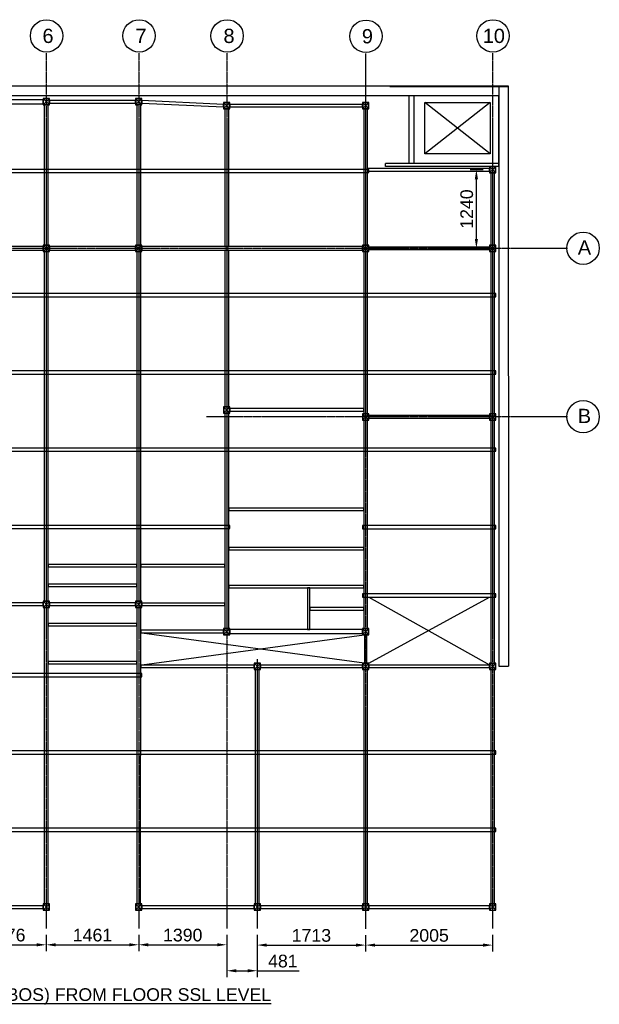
# Model space of a CAD drawing. Header units: millimetres. Extents: x -106827 to 92813, y -35754 to 7831.
# Tile 2 of 150: x -99112 to -89959, y -28624 to -13084. Entities that reach past the tile are written whole.
import ezdxf

# ---------------------------------------------------------------- set-up
doc = ezdxf.new("R2010")
doc.units = ezdxf.units.MM
doc.header["$PDMODE"] = 35
doc.linetypes.add('CENTER2', pattern=[1.125, 0.75, -0.125, 0.125, -0.125])
doc.layers.add('MEI- EXISTING WALLS', color=1, linetype='Continuous', lineweight=15)
doc.layers.add('wall', color=7, linetype='Continuous')
doc.styles.add('ARIAL', font='arial.ttf')
doc.styles.add('C-ARIAL', font='arial.ttf')
doc.dimstyles.new('S-50', dxfattribs={"dimtxt": 200, "dimasz": 150, "dimexe": 100, "dimexo": 100, "dimgap": 50, "dimtad": 1, "dimdec": 0, "dimzin": 0, "dimdsep": 46, "dimtxsty": 'ARIAL', "dimblk1": 'ARCHTICK', "dimblk2": 'ARCHTICK', "dimcen": 0.09, "dimdle": 100, "dimclrd": 8, "dimclre": 8, "dimclrt": 6, "dimadec": 0, "dimazin": 0, "dimtfac": 1, "dimtdec": 0, "dimtofl": 0, "dimtmove": 0, "dimatfit": 3, "dimfxl": 1, "dimtolj": 1, "dimtzin": 0, "dimlwd": -1, "dimarcsym": 0})

# ---------------------------------------------------------------- blocks, each defined once
blk = doc.blocks.new('*D542')
at = {"color": 8, "lineweight": -2, "ltscale": 10}
for p, q in [((-99969, -27530), (-99969, -27785)), ((-98693, -27530), (-98693, -27785))]:
    blk.add_line(p, q, dxfattribs=at)
at = {"color": 8, "ltscale": 10}
blk.add_line((-99819, -27685), (-98843, -27685), dxfattribs=at)
at = {"color": 8}
for points in [[(-99819, -27660), (-99819, -27710), (-99969, -27685)], [(-98843, -27710), (-98843, -27660), (-98693, -27685)]]:
    blk.add_solid(points, dxfattribs=at)
at = {"layer": 'Defpoints', "color": 0}
for p in [(-99969, -27430), (-98693, -27430), (-98693, -27685)]:
    blk.add_point(p, dxfattribs=at)
at = {"color": 6, "insert": (-99331, -27533), "char_height": 200, "attachment_point": 5, "style": 'ARIAL'}
blk.add_mtext('\\A1;1276', dxfattribs=at)
blk = doc.blocks.new('_ArchTick')
at = {"color": 0, "linetype": 'ByBlock', "const_width": 0.15}
blk.add_lwpolyline([(-0.5, -0.5), (0.5, 0.5)], dxfattribs=at)
blk = doc.blocks.new('*D543')
at = {"color": 8, "lineweight": -2, "ltscale": 10}
for p, q in [((-98693, -27530), (-98693, -27785)), ((-97232, -27530), (-97232, -27785))]:
    blk.add_line(p, q, dxfattribs=at)
at = {"color": 8, "ltscale": 10}
blk.add_line((-98543, -27685), (-97382, -27685), dxfattribs=at)
at = {"color": 8}
for points in [[(-98543, -27660), (-98543, -27710), (-98693, -27685)], [(-97382, -27710), (-97382, -27660), (-97232, -27685)]]:
    blk.add_solid(points, dxfattribs=at)
at = {"layer": 'Defpoints', "color": 0}
for p in [(-98693, -27430), (-97232, -27430), (-97232, -27685)]:
    blk.add_point(p, dxfattribs=at)
at = {"color": 6, "insert": (-97962, -27533), "char_height": 200, "attachment_point": 5, "style": 'ARIAL'}
blk.add_mtext('\\A1;1461', dxfattribs=at)
blk = doc.blocks.new('*D544')
at = {"color": 8, "lineweight": -2, "ltscale": 10}
for p, q in [((-97232, -27530), (-97232, -27785)), ((-95842, -27530), (-95842, -27785))]:
    blk.add_line(p, q, dxfattribs=at)
at = {"color": 8, "ltscale": 10}
blk.add_line((-97082, -27685), (-95992, -27685), dxfattribs=at)
at = {"color": 8}
for points in [[(-97082, -27660), (-97082, -27710), (-97232, -27685)], [(-95992, -27710), (-95992, -27660), (-95842, -27685)]]:
    blk.add_solid(points, dxfattribs=at)
at = {"layer": 'Defpoints', "color": 0}
for p in [(-97232, -27430), (-95842, -27430), (-95842, -27685)]:
    blk.add_point(p, dxfattribs=at)
at = {"color": 6, "insert": (-96537, -27533), "char_height": 200, "attachment_point": 5, "style": 'ARIAL'}
blk.add_mtext('\\A1;1390', dxfattribs=at)
blk = doc.blocks.new('*D545')
at = {"color": 8, "lineweight": -2, "ltscale": 10}
for p, q in [((-95361, -27527), (-95361, -27790)), ((-93649, -27535), (-93649, -27790))]:
    blk.add_line(p, q, dxfattribs=at)
at = {"color": 8, "ltscale": 10}
blk.add_line((-95211, -27690), (-93799, -27690), dxfattribs=at)
at = {"color": 8}
for points in [[(-95211, -27665), (-95211, -27715), (-95361, -27690)], [(-93799, -27715), (-93799, -27665), (-93649, -27690)]]:
    blk.add_solid(points, dxfattribs=at)
at = {"layer": 'Defpoints', "color": 0}
for p in [(-95361, -27427), (-93649, -27435), (-93649, -27690)]:
    blk.add_point(p, dxfattribs=at)
at = {"color": 6, "insert": (-94505, -27538), "char_height": 200, "attachment_point": 5, "style": 'ARIAL'}
blk.add_mtext('\\A1;1713', dxfattribs=at)
blk = doc.blocks.new('*D546')
at = {"color": 8, "lineweight": -2, "ltscale": 10}
for p, q in [((-93649, -27535), (-93649, -27790)), ((-91644, -27530), (-91644, -27790))]:
    blk.add_line(p, q, dxfattribs=at)
at = {"color": 8, "ltscale": 10}
blk.add_line((-93499, -27690), (-91794, -27690), dxfattribs=at)
at = {"color": 8}
for points in [[(-93499, -27665), (-93499, -27715), (-93649, -27690)], [(-91794, -27715), (-91794, -27665), (-91644, -27690)]]:
    blk.add_solid(points, dxfattribs=at)
at = {"layer": 'Defpoints', "color": 0}
for p in [(-93649, -27435), (-91644, -27430), (-91644, -27690)]:
    blk.add_point(p, dxfattribs=at)
at = {"color": 6, "insert": (-92646, -27538), "char_height": 200, "attachment_point": 5, "style": 'ARIAL'}
blk.add_mtext('\\A1;2005', dxfattribs=at)
blk = doc.blocks.new('*D560')
at = {"color": 8, "lineweight": -2, "ltscale": 10}
for p, q in [((-91794, -15453), (-92000, -15453)), ((-91794, -16693), (-92000, -16693))]:
    blk.add_line(p, q, dxfattribs=at)
at = {"color": 8, "ltscale": 10}
blk.add_line((-91900, -16543), (-91900, -15603), dxfattribs=at)
at = {"color": 8}
for points in [[(-91875, -15603), (-91925, -15603), (-91900, -15453)], [(-91925, -16543), (-91875, -16543), (-91900, -16693)]]:
    blk.add_solid(points, dxfattribs=at)
at = {"layer": 'Defpoints', "color": 0}
for p in [(-91900, -15453), (-91694, -15453), (-91694, -16693)]:
    blk.add_point(p, dxfattribs=at)
at = {"color": 6, "insert": (-92052, -16073), "char_height": 200, "attachment_point": 5, "rotation": 90, "style": 'ARIAL'}
blk.add_mtext('\\A1;1240', dxfattribs=at)
blk = doc.blocks.new('*D561')
at = {"color": 8, "lineweight": -2, "ltscale": 10}
for p, q in [((-95842, -27530), (-95842, -28195)), ((-95361, -27530), (-95361, -28195))]:
    blk.add_line(p, q, dxfattribs=at)
at = {"color": 8, "ltscale": 10}
for p, q in [((-95692, -28095), (-95511, -28095)), ((-95361, -28095), (-94700, -28095))]:
    blk.add_line(p, q, dxfattribs=at)
at = {"color": 8}
for points in [[(-95692, -28070), (-95692, -28120), (-95842, -28095)], [(-95511, -28120), (-95511, -28070), (-95361, -28095)]]:
    blk.add_solid(points, dxfattribs=at)
at = {"layer": 'Defpoints', "color": 0}
for p in [(-95842, -27430), (-95361, -27430), (-95361, -28095)]:
    blk.add_point(p, dxfattribs=at)
at = {"color": 6, "insert": (-94956, -27943), "char_height": 200, "attachment_point": 5, "style": 'ARIAL'}
blk.add_mtext('\\A1;481', dxfattribs=at)

msp = doc.modelspace()

# ---------------------------------------------------------------- linework, layer by layer
at = {"color": 252, "linetype": 'CENTER2'}
for p, q in [((-98693, -13614.3), (-98693, -27429.9)), ((-97232, -13614.3), (-97232, -27429.8)), ((-95842, -13614.3), (-95842, -27429.9)), ((-93648.6, -13619.9), (-93648.6, -27435.4)), ((-91644, -13614.3), (-91644, -27429.9)), ((-90461.4, -16693), (-103214.9, -16693)), ((-90461.4, -19352.8), (-96162.2, -19352.8)), ((-95361.5, -23179), (-95361.5, -27427.5))]:
    msp.add_line(p, q, dxfattribs=at)
at = {"ltscale": 10}
for p, q in [((-103634.8, -14130.3), (-91396.7, -14130.3)), ((-91546.7, -14130.4), (-91544, -23289.4)), ((-91396.7, -14130.3), (-91394, -23289.4)), ((-103670.6, -14280.3), (-91544, -14280.3)), ((-92959.4, -15352.5), (-92959.4, -14280.3)), ((-92884.4, -15352.5), (-92884.4, -14280.3)), ((-91544, -15403.5), (-91544, -14280.3)), ((-98743, -14430.3), (-98643, -14330.3)), ((-98643, -14430.3), (-98743, -14330.3)), ((-97281.8, -14430.3), (-97181.8, -14330.3)), ((-97181.8, -14430.3), (-97281.8, -14330.3)), ((-95892, -14490.3), (-95792, -14390.3)), ((-95792, -14490.3), (-95892, -14390.3)), ((-93698.6, -14490.3), (-93598.6, -14390.3)), ((-93598.6, -14490.3), (-93698.6, -14390.3)), ((-91544, -15353.5), (-93335, -15353.5)), ((-93335, -15401), (-93335, -15353.5)), ((-91544, -15401), (-93335, -15401)), ((-91694, -15503.5), (-91594, -15403.5)), ((-91594, -15503.5), (-91694, -15403.5)), ((-98743, -16743), (-98643, -16643)), ((-98643, -16743), (-98743, -16643)), ((-97281.8, -16743), (-97181.8, -16643)), ((-97181.8, -16743), (-97281.8, -16643)), ((-93698.6, -16743), (-93598.6, -16643)), ((-93598.6, -16743), (-93698.6, -16643)), ((-91694, -16743), (-91594, -16643)), ((-91594, -16743), (-91694, -16643)), ((-95892, -19292.5), (-95792, -19192.5)), ((-95792, -19292.5), (-95892, -19192.5)), ((-93698.6, -19403.5), (-93598.6, -19303.5)), ((-93598.6, -19403.5), (-93698.6, -19303.5)), ((-91694, -19402.8), (-91594, -19302.8)), ((-91594, -19402.8), (-91694, -19302.8)), ((-93598.6, -23241.2), (-91694.3, -22196.1)), ((-93598.6, -22196.1), (-91694, -23267.3)), ((-98743, -22360), (-98643, -22260)), ((-98643, -22360), (-98743, -22260)), ((-97281.8, -22360), (-97181.8, -22260)), ((-97181.8, -22360), (-97281.8, -22260)), ((-97182, -23267.1), (-93672.6, -22791.2)), ((-93672.6, -23241.2), (-97181.8, -22765.1)), ((-95892, -22791.2), (-95792, -22691.2)), ((-95792, -22791.2), (-95892, -22691.2)), ((-93698.6, -22791.2), (-93598.6, -22691.2)), ((-93598.6, -22791.2), (-93698.6, -22691.2)), ((-95411.5, -23341.1), (-95311.5, -23241.1)), ((-95311.5, -23341.1), (-95411.5, -23241.1)), ((-93698.6, -23341.2), (-93598.6, -23241.2)), ((-93598.6, -23341.2), (-93698.6, -23241.2)), ((-91694, -23341.2), (-91594, -23241.2)), ((-91594, -23341.2), (-91694, -23241.2)), ((-91544, -23289.4), (-91394, -23289.4)), ((-98743.2, -27139.7), (-98643.2, -27039.7)), ((-98643.2, -27139.7), (-98743.2, -27039.7)), ((-97282, -27139.8), (-97182, -27039.8)), ((-97182, -27139.8), (-97282, -27039.8)), ((-95411.5, -27139.8), (-95311.5, -27039.8)), ((-95311.5, -27139.8), (-95411.5, -27039.8)), ((-93698.6, -27139.9), (-93598.6, -27039.9)), ((-93598.6, -27139.9), (-93698.6, -27039.9)), ((-91694, -27140), (-91594, -27040)), ((-91594, -27140), (-91694, -27040))]:
    msp.add_line(p, q, dxfattribs=at)
at = {"color": 3, "ltscale": 10}
for points in [[(-99918.9, -14349.8), (-99918.9, -14410.8), (-98743, -14410.8), (-98743, -14349.8)], [(-98723, -16643), (-98662, -16643), (-98662, -14430.3), (-98723, -14430.3)], [(-97262.3, -16643), (-97201.3, -16643), (-97201.3, -14430.3), (-97262.3, -14430.3)], [(-95872.5, -16662.5), (-95811.5, -16662.5), (-95811.5, -14490.3), (-95872.5, -14490.3)], [(-93679.1, -16643), (-93618.1, -16643), (-93618.1, -14490.3), (-93679.1, -14490.3)], [(-91674.5, -16643), (-91613.5, -16643), (-91613.5, -15503.5), (-91674.5, -15503.5)], [(-99918.9, -16662.5), (-99918.9, -16723.5), (-98743, -16723.5), (-98743, -16662.5)], [(-98723.5, -22260), (-98662.5, -22260), (-98662.5, -16743), (-98723.5, -16743)], [(-98643, -16662.5), (-98643, -16723.5), (-97281.8, -16723.5), (-97281.8, -16662.5)], [(-97262.3, -22260), (-97201.3, -22260), (-97201.3, -16743), (-97262.3, -16743)], [(-97181.8, -16662.5), (-97181.8, -16723.5), (-93698.6, -16723.5), (-93698.6, -16662.5)], [(-95872.5, -19192.5), (-95811.5, -19192.5), (-95811.5, -16723.5), (-95872.5, -16723.5)], [(-93679.1, -19303.5), (-93618.1, -19303.5), (-93618.1, -16743), (-93679.1, -16743)], [(-91674.5, -19302.8), (-91613.5, -19302.8), (-91613.5, -16743), (-91674.5, -16743)], [(-95872.5, -22691.2), (-95811.5, -22691.2), (-95811.5, -19292.5), (-95872.5, -19292.5)], [(-93679.1, -22691.2), (-93618.1, -22691.2), (-93618.1, -19403.5), (-93679.1, -19403.5)], [(-91674.5, -23241.2), (-91613.5, -23241.2), (-91613.5, -19403.5), (-91674.5, -19403.5)], [(-98723.7, -27039.7), (-98662.7, -27039.7), (-98662.5, -22360), (-98723.5, -22360)], [(-97262.5, -27039.7), (-97201.5, -27039.7), (-97201.3, -22360), (-97262.3, -22360)], [(-95792, -22710.7), (-95792, -22771.7), (-93698.6, -22771.7), (-93698.6, -22710.7)], [(-95392, -27039.8), (-95331, -27039.8), (-95331, -23341.1), (-95392, -23341.1)], [(-93679.1, -27039.9), (-93618.1, -27039.9), (-93618.1, -23341.2), (-93679.1, -23341.2)], [(-91674.5, -27039.9), (-91613.5, -27039.9), (-91613.5, -23341.2), (-91674.5, -23341.2)]]:
    msp.add_lwpolyline(points, close=True, dxfattribs=at)
at = {"color": 4, "ltscale": 10}
for points in [[(-98743, -14430.3), (-98643, -14430.3), (-98643, -14330.3), (-98743, -14330.3)], [(-98739, -14426.3), (-98647, -14426.3), (-98647, -14334.3), (-98739, -14334.3)], [(-97281.8, -14430.3), (-97181.8, -14430.3), (-97181.8, -14330.3), (-97281.8, -14330.3)], [(-97277.8, -14426.3), (-97185.8, -14426.3), (-97185.8, -14334.3), (-97277.8, -14334.3)], [(-95892, -14490.3), (-95792, -14490.3), (-95792, -14390.3), (-95892, -14390.3)], [(-95888, -14486.3), (-95796, -14486.3), (-95796, -14394.3), (-95888, -14394.3)], [(-93698.6, -14490.3), (-93598.6, -14490.3), (-93598.6, -14390.3), (-93698.6, -14390.3)], [(-93694.6, -14486.3), (-93602.6, -14486.3), (-93602.6, -14394.3), (-93694.6, -14394.3)], [(-91694, -15503.5), (-91594, -15503.5), (-91594, -15403.5), (-91694, -15403.5)], [(-91690, -15499.5), (-91598, -15499.5), (-91598, -15407.5), (-91690, -15407.5)], [(-98743, -16743), (-98643, -16743), (-98643, -16643), (-98743, -16643)], [(-98739, -16739), (-98647, -16739), (-98647, -16647), (-98739, -16647)], [(-97281.8, -16743), (-97181.8, -16743), (-97181.8, -16643), (-97281.8, -16643)], [(-97277.8, -16739), (-97185.8, -16739), (-97185.8, -16647), (-97277.8, -16647)], [(-93698.6, -16743), (-93598.6, -16743), (-93598.6, -16643), (-93698.6, -16643)], [(-93694.6, -16739), (-93602.6, -16739), (-93602.6, -16647), (-93694.6, -16647)], [(-91694, -16743), (-91594, -16743), (-91594, -16643), (-91694, -16643)], [(-91690, -16739), (-91598, -16739), (-91598, -16647), (-91690, -16647)], [(-95892, -19292.5), (-95792, -19292.5), (-95792, -19192.5), (-95892, -19192.5)], [(-95888, -19288.5), (-95796, -19288.5), (-95796, -19196.5), (-95888, -19196.5)], [(-93698.6, -19403.5), (-93598.6, -19403.5), (-93598.6, -19303.5), (-93698.6, -19303.5)], [(-93694.6, -19399.5), (-93602.6, -19399.5), (-93602.6, -19307.5), (-93694.6, -19307.5)], [(-91694, -19402.8), (-91594, -19402.8), (-91594, -19302.8), (-91694, -19302.8)], [(-91690, -19398.8), (-91598, -19398.8), (-91598, -19306.8), (-91690, -19306.8)], [(-98743, -22360), (-98643, -22360), (-98643, -22260), (-98743, -22260)], [(-98739, -22356), (-98647, -22356), (-98647, -22264), (-98739, -22264)], [(-97281.8, -22360), (-97181.8, -22360), (-97181.8, -22260), (-97281.8, -22260)], [(-97277.8, -22356), (-97185.8, -22356), (-97185.8, -22264), (-97277.8, -22264)], [(-95892, -22791.2), (-95792, -22791.2), (-95792, -22691.2), (-95892, -22691.2)], [(-95888, -22787.2), (-95796, -22787.2), (-95796, -22695.2), (-95888, -22695.2)], [(-93698.6, -22791.2), (-93598.6, -22791.2), (-93598.6, -22691.2), (-93698.6, -22691.2)], [(-93694.6, -22787.2), (-93602.6, -22787.2), (-93602.6, -22695.2), (-93694.6, -22695.2)], [(-95411.5, -23341.1), (-95311.5, -23341.1), (-95311.5, -23241.1), (-95411.5, -23241.1)], [(-95407.5, -23337.1), (-95315.5, -23337.1), (-95315.5, -23245.1), (-95407.5, -23245.1)], [(-93698.6, -23341.2), (-93598.6, -23341.2), (-93598.6, -23241.2), (-93698.6, -23241.2)], [(-93694.6, -23337.2), (-93602.6, -23337.2), (-93602.6, -23245.2), (-93694.6, -23245.2)], [(-91694, -23341.2), (-91594, -23341.2), (-91594, -23241.2), (-91694, -23241.2)], [(-91690, -23337.2), (-91598, -23337.2), (-91598, -23245.2), (-91690, -23245.2)], [(-98743, -27139.7), (-98643, -27139.7), (-98643, -27039.7), (-98743, -27039.7)], [(-97282, -27139.8), (-97182, -27139.8), (-97182, -27039.8), (-97282, -27039.8)], [(-95411.5, -27139.8), (-95311.5, -27139.8), (-95311.5, -27039.8), (-95411.5, -27039.8)], [(-93698.6, -27139.9), (-93598.6, -27139.9), (-93598.6, -27039.9), (-93698.6, -27039.9)], [(-91694, -27140), (-91594, -27140), (-91594, -27040), (-91694, -27040)], [(-98739, -27135.7), (-98647, -27135.7), (-98647, -27043.7), (-98739, -27043.7)], [(-97278, -27135.8), (-97186, -27135.8), (-97186, -27043.8), (-97278, -27043.8)], [(-95407.5, -27135.8), (-95315.5, -27135.8), (-95315.5, -27043.8), (-95407.5, -27043.8)], [(-93694.6, -27135.9), (-93602.6, -27135.9), (-93602.6, -27043.9), (-93694.6, -27043.9)], [(-91690, -27136), (-91598, -27136), (-91598, -27044), (-91690, -27044)]]:
    msp.add_lwpolyline(points, close=True, dxfattribs=at)
at = {"color": 6, "ltscale": 10}
for points in [[(-98643, -14400.3), (-97281.8, -14400.3), (-97281.8, -14360.3), (-98643, -14360.3)], [(-97181.8, -14400.3), (-95893, -14460.2), (-95891.1, -14420.3), (-97181.8, -14360.2)], [(-95792, -14460.3), (-93698.6, -14460.3), (-93698.6, -14420.3), (-95792, -14420.3)], [(-93618.1, -15473.5), (-91694, -15473.5), (-91694, -15433.5), (-93618.1, -15433.5)], [(-93598.6, -16713), (-91694, -16713), (-91694, -16673), (-93598.6, -16673)], [(-95792, -19262.5), (-93679.1, -19262.5), (-93679.1, -19222.5), (-95792, -19222.5)], [(-93598.6, -19373.5), (-91694, -19372.8), (-91694, -19332.8), (-93598.6, -19333.5)], [(-95811.5, -20831.3), (-93679.1, -20831.3), (-93679.1, -20791.3), (-95811.5, -20791.3)], [(-95811.5, -21452.3), (-93679.1, -21452.3), (-93679.1, -21412.3), (-95811.5, -21412.3)], [(-98662.5, -21720.6), (-97262.3, -21720.6), (-97262.3, -21680.6), (-98662.5, -21680.6)], [(-97201.3, -21720.6), (-95872.5, -21720.6), (-95872.5, -21680.6), (-97201.3, -21680.6)], [(-98662.5, -22031.4), (-97262.3, -22031.4), (-97262.3, -21991.4), (-98662.5, -21991.4)], [(-95811.5, -22052.3), (-93679.1, -22052.3), (-93679.1, -22012.3), (-95811.5, -22012.3)], [(-94528.6, -22710.7), (-94528.6, -22052.3), (-94568.6, -22052.3), (-94568.6, -22710.7)], [(-99918.9, -22330), (-98743, -22330), (-98743, -22290), (-99918.9, -22290)], [(-98643, -22330), (-97281.8, -22330), (-97281.8, -22290), (-98643, -22290)], [(-97181.8, -22331.8), (-95872.5, -22331.8), (-95872.5, -22291.8), (-97181.8, -22291.8)], [(-94528.6, -22401.5), (-93679.1, -22401.5), (-93679.1, -22361.5), (-94528.6, -22361.5)], [(-98662.5, -22652.5), (-97262.3, -22652.5), (-97262.3, -22612.5), (-98662.5, -22612.5)], [(-97201.3, -22761.2), (-95892, -22761.2), (-95892, -22721.2), (-97201.3, -22721.2)], [(-93628.6, -23241.2), (-93628.6, -22791.2), (-93668.6, -22791.2), (-93668.6, -23241.2)], [(-98662.5, -23252.6), (-97262.3, -23252.6), (-97262.3, -23212.6), (-98662.5, -23212.6)], [(-97201.3, -23311.2), (-95411.5, -23311.1), (-95411.5, -23271.1), (-97201.3, -23271.2)], [(-95311.5, -23311.2), (-93698.6, -23311.2), (-93698.6, -23271.2), (-95311.5, -23271.2)], [(-93598.6, -23311.2), (-91694, -23311.2), (-91694, -23271.2), (-93598.6, -23271.2)], [(-99918.9, -27110), (-98743, -27110), (-98743, -27070), (-99918.9, -27070)], [(-97182, -27110), (-95411.5, -27109.8), (-95411.5, -27069.8), (-97182, -27070)], [(-95311.5, -27110), (-93698.6, -27110.1), (-93698.6, -27070.1), (-95311.5, -27070)], [(-93598.6, -27110.1), (-91694, -27110.1), (-91694, -27070.1), (-93598.6, -27070.1)]]:
    msp.add_lwpolyline(points, close=True, dxfattribs=at)
at = {"color": 30, "ltscale": 10}
for points in [[(-105999.7, -15498), (-93598.1, -15498), (-93598.1, -15448), (-105999.7, -15448)], [(-105999.7, -17456.5), (-91593.5, -17456.6), (-91593.5, -17406.6), (-105999.7, -17406.5)], [(-105999.7, -18676.5), (-91593.5, -18676.6), (-91593.5, -18626.6), (-105999.7, -18626.5)], [(-105999.7, -19896.5), (-91593.5, -19896.6), (-91593.5, -19846.6), (-105999.7, -19846.5)], [(-105999.7, -21116.5), (-95791.5, -21116.6), (-95791.5, -21066.6), (-105999.7, -21066.5)], [(-93699.1, -21119.2), (-91593.5, -21119.2), (-91593.5, -21069.2), (-93699.1, -21069.2)], [(-93699.1, -22196.1), (-91593.5, -22196.1), (-91593.5, -22146.1), (-93699.1, -22146.1)], [(-103100.1, -23454.7), (-97181.3, -23455), (-97181.3, -23405), (-103100.1, -23404.7)], [(-105999.7, -24674.7), (-91593.5, -24674.7), (-91593.5, -24624.7), (-105999.7, -24624.7)], [(-105999.7, -25894.7), (-91593.5, -25894.7), (-91593.5, -25844.7), (-105999.7, -25844.7)]]:
    msp.add_lwpolyline(points, close=True, dxfattribs=at)
for centre in [(-98687.5, -13339.9), (-97226.5, -13339.8), (-95836.6, -13339.9), (-93643.1, -13345.4), (-91638.5, -13339.9), (-90214.5, -16690.8), (-90214.5, -19350.6)]:
    msp.add_circle(centre, 255.6)
at = {"layer": 'MEI- EXISTING WALLS', "color": 18, "true_color": 0x000000}
for p, q in [((-91411, -14144.5), (-93267.5, -14144.6)), ((-91546.7, -14280.2), (-93267.5, -14280.3)), ((-91544, -23126.2), (-91544, -14280.3))]:
    msp.add_line(p, q, dxfattribs=at)
at = {"layer": 'wall', "color": 251, "ltscale": 5, "true_color": 0x636466}
msp.add_lwpolyline([(-91681.9, -14391.9), (-91681.9, -15202.6), (-92715.4, -15202.6), (-92715.4, -14391.9)], close=True, dxfattribs=at)
for points in [[(-91681.9, -15202.6), (-92715.4, -14391.9)], [(-91681.9, -14391.9), (-92715.4, -15202.6)]]:
    msp.add_lwpolyline(points, dxfattribs=at)

# ---------------------------------------------------------------- texts
at = {"color": 3, "style": 'C-ARIAL'}
for s, p in [('6', (-98751.9, -13452.1)), ('7', (-97283.7, -13452)), ('8', (-95893.7, -13452.1)), ('9', (-93708.3, -13457.7)), ('10', (-91799.3, -13452.1)), ('A', (-90298.2, -16791)), ('B', (-90298.2, -19450.8))]:
    msp.add_text(s, height=225, dxfattribs=at).set_placement(p)
at = {"linetype": 'Continuous', "insert": (-105557.9, -28371), "char_height": 350, "attachment_point": 1, "style": 'C-ARIAL'}
msp.add_mtext('{\\H0.571429x;\\L\\C7;LAYOUT OF BEAMS AND COLUMNS AT 3.00M (BOS) FROM FLOOR SSL LEVEL}', dxfattribs=at)

# ---------------------------------------------------------------- dimensions: what is measured, and where the dimension line sits
at = {"ltscale": 10}
dim = msp.add_linear_dim(base=(-91899.6673, -15453.4527), p1=(-91693.9593, -16693.0385), p2=(-91693.9593, -15453.4527), angle=90, dimstyle='S-50', dxfattribs=at)
dim.commit()
dim.dimension.update_dxf_attribs({"geometry": '*D560', "text_midpoint": (-92051.7819, -16073.2456)})
for base, p1, p2, picture, middle in [((-98693, -27684.7), (-99968.9, -27429.9), (-98693, -27429.9), '*D542', (-99330.9, -27532.6)), ((-97231.8, -27684.7), (-98693, -27429.9), (-97231.8, -27429.9), '*D543', (-97962.4, -27532.6)), ((-95842, -27684.7), (-97231.8, -27429.9), (-95842, -27429.9), '*D544', (-96536.9, -27532.6)), ((-95361.4569, -28095.0484), (-95842.0375, -27429.8844), (-95361.4569, -27429.8844), '*D561', (-94955.7953, -27942.9338)), ((-93648.6, -27690.3), (-95361.5, -27427.5), (-93648.6, -27435.4), '*D545', (-94505, -27538.1)), ((-91644, -27690.3), (-93648.6, -27435.4), (-91644, -27429.9), '*D546', (-92646.3, -27538.2))]:
    dim = msp.add_linear_dim(base=base, p1=p1, p2=p2, dimstyle='S-50', dxfattribs=at)
    dim.commit()
    dim.dimension.update_dxf_attribs({"geometry": picture, "text_midpoint": middle})

doc.saveas('drawing.dxf')
